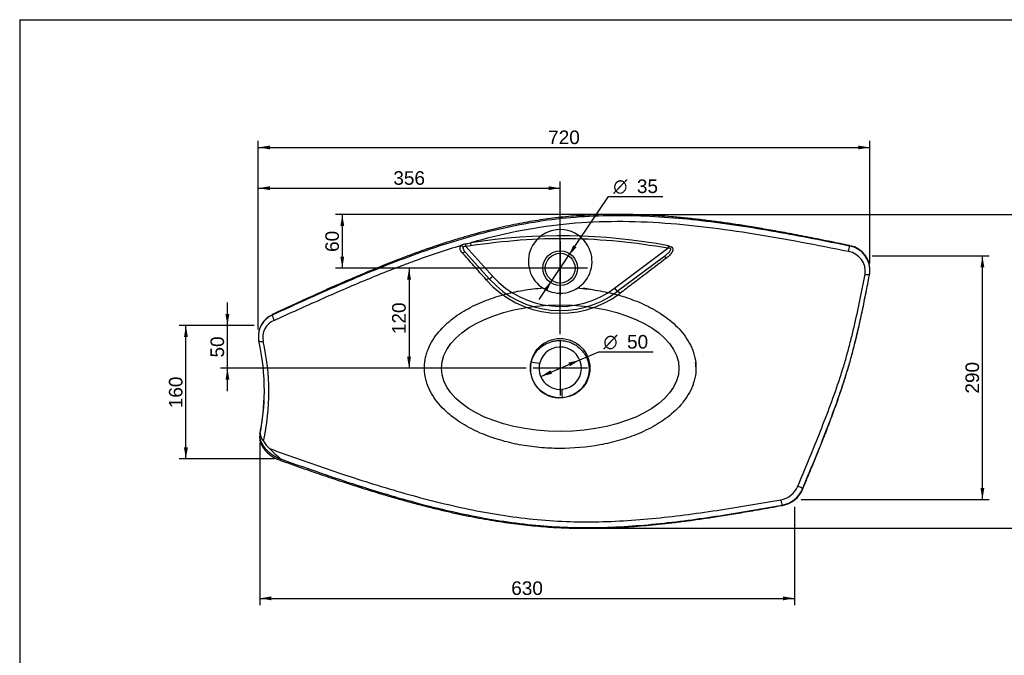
# Model space of a CAD drawing. Header units: millimetres. Extents: x 11 to 285, y 7 to 203.
# Tile 3 of 4: x 11 to 156, y 109 to 203. Entities that reach past the tile are written whole.
import ezdxf
from ezdxf.enums import TextEntityAlignment as Align
from ezdxf.lldxf.tags import DXFTag

# ---------------------------------------------------------------- set-up
doc = ezdxf.new("R2010")
doc.units = ezdxf.units.MM
for name, color, linetype in [('1', 7, 'Continuous'), ('Default', 7, 'Continuous'), ('KONG_70-R', 7, 'Continuous')]:
    doc.layers.add(name, color=color, linetype=linetype)
doc.styles.add('SEACAD_Arial', font='ARIAL.TTF')
doc.styles.add('SEACAD_Solid_Edge_ANSI1_Symbols', font='semeca1.ttf')
tags = doc.linetypes.add('CENTER2', pattern=[28.575, 19.05, -3.175, 3.175, -3.175]).pattern_tags.tags
tags[10:11] = [DXFTag(74, 4), DXFTag(75, 0), DXFTag(340, '0'), DXFTag(46, 0.0), DXFTag(50, 0.0), DXFTag(44, 0.0), DXFTag(45, 0.0)]
tags[8:9] = [DXFTag(74, 4), DXFTag(75, 0), DXFTag(340, '0'), DXFTag(46, 0.0), DXFTag(50, 0.0), DXFTag(44, 0.0), DXFTag(45, 0.0)]
tags[6:7] = [DXFTag(74, 4), DXFTag(75, 0), DXFTag(340, '0'), DXFTag(46, 0.0), DXFTag(50, 0.0), DXFTag(44, 0.0), DXFTag(45, 0.0)]
tags[4:5] = [DXFTag(74, 4), DXFTag(75, 0), DXFTag(340, '0'), DXFTag(46, 0.0), DXFTag(50, 0.0), DXFTag(44, 0.0), DXFTag(45, 0.0)]
tags = doc.linetypes.add('HIDDEN2', pattern=[4.7625, 3.175, -1.5875]).pattern_tags.tags
tags[6:7] = [DXFTag(74, 4), DXFTag(75, 0), DXFTag(340, '0'), DXFTag(46, 0.0), DXFTag(50, 0.0), DXFTag(44, 0.0), DXFTag(45, 0.0)]
tags[4:5] = [DXFTag(74, 4), DXFTag(75, 0), DXFTag(340, '0'), DXFTag(46, 0.0), DXFTag(50, 0.0), DXFTag(44, 0.0), DXFTag(45, 0.0)]
doc.dimstyles.new('ISO_PALLINATURA', dxfattribs={"dimtxt": 2, "dimasz": 1.7, "dimexe": 1, "dimexo": 1, "dimgap": 1, "dimtad": 1, "dimdec": 0, "dimlfac": 8, "dimtxsty": 'SEACAD_Arial', "dimblk1": '_SE_FILLED', "dimblk2": '_SE_FILLED', "dimsah": 1, "dimcen": 1, "dimadec": 0, "dimazin": 0, "dimtfac": 1, "dimtdec": 0, "dimtmove": 0, "dimatfit": 3, "dimfxl": 1, "dimtolj": 1, "dimarcsym": 0})

# ---------------------------------------------------------------- blocks, each defined once
blk = doc.blocks.new('SEANNOT_GROUP')
at = {"layer": 'Default', "color": 7, "linetype": 'CENTER2'}
for p, q in [((90.48, 155.47), (90.48, 147.47)), ((94.48, 151.47), (86.48, 151.47))]:
    blk.add_line(p, q, dxfattribs=at)
blk = doc.blocks.new('SEANNOT_GROUP1')
at = {"layer": 'Default', "color": 7, "linetype": 'CENTER2'}
for p, q in [((90.48, 170.22), (90.48, 162.22)), ((94.48, 166.22), (86.48, 166.22))]:
    blk.add_line(p, q, dxfattribs=at)
blk = doc.blocks.new('SE')
at = {"layer": 'KONG_70-R', "color": 7, "linetype": 'Continuous'}
for p, q in [((76.54, 169.81), (76.58, 169.41)), ((77.25, 169.95), (77.31, 169.51)), ((77.31, 169.51), (76.58, 169.41)), ((76.58, 169.41), (80.55, 165.01)), ((80.09, 164.59), (76.58, 168.48)), ((98.5, 163.26), (106.36, 169.15)), ((106.43, 169.51), (106.36, 169.15)), ((105.68, 167.86), (98.87, 162.76)), ((136.08, 165.46), (136.08, 165.5)), ((80.55, 165.01), (80.09, 164.59)), ((98.5, 163.26), (98.87, 162.76))]:
    blk.add_line(p, q, dxfattribs=at)
at = {"layer": 'KONG_70-R', "color": 7, "linetype": 'HIDDEN2'}
blk.add_line((136.07, 165.43), (136.08, 165.46), dxfattribs=at)
at = {"layer": 'KONG_70-R', "color": 7, "linetype": 'Continuous'}
for radius in [2.56, 2.19]:
    blk.add_circle((90.48, 166.22), radius, dxfattribs=at)
at = {"layer": 'KONG_70-R', "color": 7, "linetype": 'HIDDEN2'}
blk.add_circle((90.48, 151.47), 4.38, dxfattribs=at)
for centre, radius, start, end in [((90.48, 167.22), 4.69, 34.8434, 144.8161), ((90.48, 167.22), 4.69, 144.8161, 34.8434), ((87.67, 162.28), 1, 73.5139, 94.9741), ((87.67, 162.28), 1, 60.3459, 94.9741), ((93.3, 162.28), 1, 85.0259, 119.6541), ((93.3, 162.28), 1, 100.7968, 119.6541)]:
    blk.add_arc(centre, radius, start, end, dxfattribs=at)
at = {"layer": 'KONG_70-R', "color": 7, "linetype": 'Continuous'}
for centre, radius, start, end in [((76.86, 167.97), 1.86, 99.9881, 121.8662), ((65.08, 226.65), 57.99, 281.3928, 282.1111), ((90.54, 83.87), 87.11, 79.4892, 98.775), ((132.5, 165.76), 2.93, 351.1876, 81.1842), ((132.51, 165.93), 3.6, 351.851, 80.3997), ((132.52, 165.98), 3.6, 352.2999, 80.283), ((90.52, 174.1), 14.54, 221.2914, 307.1992), ((90.48, 173.97), 14, 222.0461, 306.8237), ((90.48, 173.97), 13.38, 222.0461, 306.8237), ((49.45, 156.2), 3.44, 113.5304, 186.3717), ((49.39, 156.18), 3.38, 113.144, 186.1962), ((49.38, 155.99), 2.73, 111.9533, 191.7074), ((48.14, 156.02), 2.12, 185.3614, 193.8538), ((14.4, 148.24), 32.5, 359.6259, 12.9461), ((14.39, 147.94), 33.18, 347.4167, 13.0576), ((90.48, 151.47), 3.12, 274.8881, 164.995), ((90.36, 151.38), 4.27, 165.7669, 275.5617), ((90.48, 151.47), 3.12, 164.995, 274.8881), ((12.77, 148.42), 34.13, 348.7438, 359.2535), ((14.4, 148.24), 32.5, 348.6291, 359.6259), ((48.9, 142.35), 2.69, 191.2251, 217.7084), ((50.46, 142.85), 4.26, 210.1486, 229.1644), ((60.41, 151.84), 17.65, 223.8183, 231.2018), ((122.41, 135.37), 3.33, 279.8943, 336.9215), ((122.47, 135.27), 4.04, 280.189, 336.7103), ((122.53, 135.17), 3.98, 280.0988, 336.9506)]:
    blk.add_arc(centre, radius, start, end, dxfattribs=at)
for centre, major_axis, ratio, start_param, end_param in [((75.95, 169.11), (-0.456, 0.428), 0.538338, 4.667394, 5.315957), ((76.12, 168.06), (-0.464, -0.419), 0.616976, 3.141593, 4.323593), ((133, 168.92), (0.128, 0.612), 0.01054, 4.262785, 5.831674), ((133, 168.92), (-0.128, -0.612), 0.01054, -3.593104, -3.149916), ((106.05, 167.36), (-0.375, 0.5), 0.436359, 5.082976, 6.283185), ((135.46, 165.54), (0.614, -0.116), 0.388051, 4.677451, 6.248581), ((79.62, 164.17), (0.464, 0.419), 0.450599, 0, 1.24288), ((99.25, 162.26), (-0.375, 0.5), 0.341662, 4.984788, 6.283185), ((48.34, 158.79), (0.265, -0.566), 0.167757, 3.152517, 3.577887), ((48.34, 158.79), (-0.265, 0.566), 0.167757, 0.436294, 2.004516), ((46.69, 155.64), (0.611, 0.131), 0.334028, 3.106571, 4.682358), ((86.26, 152.6), (1.21, -0.32), 0.143263, 4.718051, 6.283185), ((90.86, 147.11), (0.11, -1.25), 0.065143, 3.141593, 4.695261), ((46.86, 141.64), (0.613, -0.12), 0.718018, 2.97224, 3.141875), ((49.42, 138.5), (0.209, 0.589), 0.156699, 3.136876, 4.00635), ((125.61, 133.85), (0.577, -0.24), 0.253508, 0.343142, 1.915801), ((125.61, 133.85), (-0.577, 0.24), 0.253508, 3.138329, 3.484735), ((123.12, 131.87), (0.111, -0.615), 0.155614, 4.304119, 5.876562), ((123.12, 131.87), (-0.111, 0.615), 0.155614, 2.73497, 3.139516)]:
    blk.add_ellipse(centre, major_axis=major_axis, ratio=ratio, start_param=start_param, end_param=end_param, dxfattribs=at)
at = {"layer": 'KONG_70-R', "color": 7, "linetype": 'HIDDEN2'}
blk.add_ellipse((90.48, 151.47), major_axis=(-17.5, 0), ratio=0.532618, dxfattribs=at)
at = {"layer": 'KONG_70-R', "color": 7, "linetype": 'Continuous'}
for points, knots in [([(133.13, 169.55), (132.61, 169.65), (131.12, 169.97), (128.43, 170.51), (125.37, 171.11), (122.53, 171.64), (119.92, 172.09), (117.5, 172.49), (115.26, 172.83), (113.14, 173.12), (111.05, 173.38), (108.99, 173.6), (106.94, 173.79), (104.98, 173.94), (103.09, 174.04), (101.26, 174.11), (99.49, 174.14), (97.78, 174.14), (96.1, 174.1), (94.47, 174.03), (92.88, 173.93), (91.32, 173.8), (89.8, 173.63), (88.29, 173.44), (86.78, 173.21), (85.25, 172.94), (83.7, 172.65), (82.13, 172.31), (80.53, 171.94), (78.89, 171.52), (77.23, 171.07), (75.52, 170.57), (73.78, 170.03), (71.99, 169.44), (70.14, 168.8), (68.23, 168.1), (66.26, 167.35), (64.19, 166.53), (62, 165.63), (59.65, 164.63), (57.12, 163.53), (54.37, 162.29), (51.36, 160.91), (49.15, 159.88), (48.07, 159.37), (48.07, 159.37)], [0, 0, 0, 0, 0.016121, 0.055312, 0.09045, 0.122694, 0.152778, 0.180241, 0.205693, 0.229769, 0.252695, 0.276986, 0.300156, 0.322347, 0.343698, 0.36432, 0.384302, 0.403717, 0.422627, 0.441086, 0.459141, 0.476833, 0.494195, 0.511313, 0.528586, 0.546173, 0.564103, 0.582409, 0.601128, 0.620301, 0.639972, 0.660195, 0.681029, 0.702543, 0.724824, 0.747973, 0.772122, 0.79744, 0.824166, 0.853508, 0.8851, 0.919208, 0.95684, 0.999895, 1, 1, 1, 1]), ([(133.11, 169.47), (129.5, 170.22), (125.88, 170.93), (118.62, 172.21), (114.97, 172.78), (107.64, 173.62), (103.96, 173.89), (98.43, 173.97), (96.59, 173.94), (92.92, 173.75), (91.09, 173.59), (87.44, 173.13), (85.64, 172.82), (82.05, 172.1), (80.27, 171.68), (74.97, 170.26), (71.51, 169.12), (64.68, 166.59), (61.32, 165.21), (54.65, 162.31), (51.35, 160.81), (48.06, 159.29)], [0, 0, 0, 0, 0.125, 0.125, 0.25, 0.25, 0.375, 0.375, 0.4375, 0.4375, 0.5, 0.5, 0.5625, 0.5625, 0.625, 0.625, 0.75, 0.75, 0.875, 0.875, 1, 1, 1, 1]), ([(132.95, 168.66), (128.33, 169.59), (123.71, 170.49), (114.41, 171.98), (109.74, 172.58), (100.35, 173.18), (95.63, 173.16), (88.64, 172.43), (86.33, 172.07), (81.74, 171.15), (79.48, 170.59), (77.25, 169.95)], [0, 0, 0, 0, 0.25, 0.25, 0.5, 0.5, 0.75, 0.75, 0.875, 0.875, 1, 1, 1, 1]), ([(106.36, 169.15), (101.53, 169.98), (96.7, 170.49), (89.43, 170.59), (87.01, 170.51), (82.16, 170.14), (79.74, 169.86), (77.31, 169.51)], [0, 0, 0, 0, 0.5, 0.5, 0.75, 0.75, 1, 1, 1, 1]), ([(75.88, 169.55), (73.51, 168.84), (71.16, 168.05), (68.26, 166.99), (67.68, 166.77), (66.52, 166.33), (65.95, 166.11), (64.22, 165.43), (63.08, 164.96), (60.79, 164.02), (59.66, 163.53), (57.39, 162.55), (56.26, 162.06), (52.87, 160.55), (50.62, 159.54), (48.37, 158.52)], [0, 0, 0, 0, 0.25, 0.25, 0.3125, 0.3125, 0.375, 0.375, 0.5, 0.5, 0.625, 0.625, 0.75, 0.75, 1, 1, 1, 1]), ([(76.06, 168.48), (75.98, 168.56), (75.92, 168.64), (75.82, 168.81), (75.78, 168.9), (75.74, 169.04), (75.73, 169.09), (75.73, 169.16), (75.73, 169.18), (75.73, 169.23), (75.73, 169.26), (75.75, 169.33), (75.76, 169.37), (75.8, 169.44), (75.81, 169.47), (75.84, 169.51), (75.86, 169.53), (75.88, 169.55)], [0, 0, 0, 0, 0.25, 0.25, 0.5, 0.5, 0.625, 0.625, 0.6875, 0.6875, 0.75, 0.75, 0.875, 0.875, 0.9375, 0.9375, 1, 1, 1, 1]), ([(79.59, 164.51), (79.28, 164.86), (78.97, 165.21), (78.36, 165.89), (78.06, 166.23), (77.18, 167.22), (76.61, 167.86), (76.06, 168.48)], [0, 0, 0, 0, 0.25, 0.25, 0.5, 0.5, 1, 1, 1, 1]), ([(76.2, 169.33), (76.18, 169.32), (76.17, 169.3), (76.16, 169.26), (76.16, 169.25), (76.16, 169.19), (76.16, 169.15), (76.18, 169.07), (76.2, 169.03), (76.23, 168.96), (76.25, 168.92), (76.31, 168.81), (76.36, 168.74), (76.47, 168.61), (76.52, 168.54), (76.58, 168.48)], [0, 0, 0, 0, 0.0625, 0.0625, 0.125, 0.125, 0.25, 0.25, 0.375, 0.375, 0.5, 0.5, 0.75, 0.75, 1, 1, 1, 1]), ([(76.58, 169.41), (76.55, 169.42), (76.51, 169.43), (76.44, 169.43), (76.4, 169.43), (76.35, 169.43), (76.33, 169.42), (76.3, 169.41), (76.28, 169.41), (76.24, 169.38), (76.22, 169.36), (76.2, 169.33)], [0, 0, 0, 0, 0.25, 0.25, 0.5, 0.5, 0.625, 0.625, 0.75, 0.75, 1, 1, 1, 1]), ([(105.68, 167.86), (105.82, 167.96), (105.96, 168.07), (106.23, 168.3), (106.36, 168.42), (106.54, 168.61), (106.6, 168.68), (106.7, 168.82), (106.75, 168.89), (106.77, 169.01), (106.77, 169.05), (106.73, 169.12), (106.69, 169.15), (106.55, 169.18), (106.46, 169.17), (106.36, 169.15)], [0, 0, 0, 0, 0.25, 0.25, 0.5, 0.5, 0.625, 0.625, 0.75, 0.75, 0.8125, 0.8125, 0.875, 0.875, 1, 1, 1, 1]), ([(106.43, 169.51), (106.55, 169.49), (106.66, 169.46), (106.87, 169.35), (106.96, 169.27), (107.06, 169.08), (107.07, 168.98), (107.04, 168.78), (107.01, 168.69), (106.92, 168.51), (106.86, 168.42), (106.74, 168.26), (106.67, 168.18), (106.45, 167.96), (106.29, 167.82), (106.12, 167.69)], [0, 0, 0, 0, 0.125, 0.125, 0.25, 0.25, 0.375, 0.375, 0.5, 0.5, 0.625, 0.625, 0.75, 0.75, 1, 1, 1, 1]), ([(106.12, 167.69), (105.01, 166.85), (103.89, 165.99), (102.19, 164.7), (101.62, 164.27), (100.47, 163.4), (99.89, 162.96), (99.31, 162.52)], [0, 0, 0, 0, 0.5, 0.5, 0.75, 0.75, 1, 1, 1, 1]), ([(125.47, 134.07), (126.52, 136.59), (127.58, 139.12), (129.13, 142.99), (129.64, 144.29), (130.61, 146.9), (131.08, 148.21), (131.74, 150.19), (131.96, 150.85), (132.37, 152.18), (132.56, 152.85), (132.93, 154.2), (133.11, 154.87), (133.45, 156.21), (133.61, 156.87), (134.38, 160.17), (134.89, 162.75), (135.4, 165.31)], [0, 0, 0, 0, 0.25, 0.25, 0.375, 0.375, 0.5, 0.5, 0.5625, 0.5625, 0.625, 0.625, 0.6875, 0.6875, 0.75, 0.75, 1, 1, 1, 1]), ([(126.18, 133.67), (127.24, 136.23), (128.31, 138.8), (129.85, 142.72), (130.36, 144.04), (131.34, 146.72), (131.81, 148.06), (132.46, 150.08), (132.68, 150.76), (133.08, 152.11), (133.27, 152.79), (133.64, 154.15), (133.81, 154.83), (134.15, 156.18), (134.31, 156.86), (134.88, 159.35), (135.25, 161.14), (135.59, 162.91)], [0, 0, 0, 0, 0.25, 0.25, 0.375, 0.375, 0.5, 0.5, 0.5625, 0.5625, 0.625, 0.625, 0.6875, 0.6875, 0.75, 0.75, 0.9199439, 0.9199439, 0.9199439, 0.9199439]), ([(126.19, 133.61), (126.46, 134.25), (126.89, 135.29), (127.57, 136.93), (128.17, 138.41), (128.72, 139.78), (129.23, 141.04), (129.7, 142.24), (130.15, 143.42), (130.58, 144.59), (131.01, 145.75), (131.4, 146.86), (131.76, 147.89), (132.08, 148.87), (132.38, 149.81), (132.68, 150.77), (132.97, 151.73), (133.25, 152.71), (133.52, 153.68), (133.77, 154.66), (134.02, 155.64), (134.27, 156.66), (134.51, 157.73), (134.76, 158.85), (135.02, 160.04), (135.27, 161.28), (135.47, 162.28), (135.57, 162.81), (135.6, 162.93)], [0, 0, 0, 0, 0.061958, 0.119045, 0.170785, 0.217985, 0.261772, 0.302876, 0.341799, 0.382993, 0.422111, 0.459459, 0.495336, 0.525419, 0.557244, 0.589107, 0.621196, 0.653487, 0.685952, 0.718564, 0.751244, 0.784899, 0.821287, 0.859335, 0.899489, 0.942318, 0.988672, 1, 1, 1, 1]), ([(86.22, 152.43), (86.32, 152.8), (86.48, 153.16), (86.78, 153.65), (86.89, 153.81), (87.13, 154.11), (87.27, 154.25), (87.69, 154.65), (88, 154.87), (88.7, 155.23), (89.06, 155.36), (89.63, 155.49), (89.82, 155.52), (90.21, 155.55), (90.41, 155.56), (90.99, 155.53), (91.38, 155.46), (91.94, 155.29), (92.12, 155.21), (92.47, 155.05), (92.65, 154.95), (93.14, 154.63), (93.43, 154.38), (93.82, 153.94), (93.94, 153.78), (94.16, 153.46), (94.25, 153.29), (94.42, 152.94), (94.49, 152.75), (94.61, 152.38), (94.65, 152.19), (94.75, 151.62), (94.75, 151.22), (94.68, 150.64), (94.65, 150.45), (94.54, 150.08), (94.48, 149.89), (94.25, 149.35), (94.05, 149.02), (93.55, 148.41), (93.27, 148.14), (92.79, 147.8), (92.62, 147.7), (92.28, 147.52), (92.1, 147.44), (91.55, 147.24), (91.16, 147.16), (90.77, 147.12)], [0, 0, 0, 0, 0.0625, 0.0625, 0.09375, 0.09375, 0.125, 0.125, 0.1875, 0.1875, 0.25, 0.25, 0.28125, 0.28125, 0.3125, 0.3125, 0.375, 0.375, 0.40625, 0.40625, 0.4375, 0.4375, 0.5, 0.5, 0.53125, 0.53125, 0.5625, 0.5625, 0.59375, 0.59375, 0.625, 0.625, 0.6875, 0.6875, 0.71875, 0.71875, 0.75, 0.75, 0.8125, 0.8125, 0.875, 0.875, 0.90625, 0.90625, 0.9375, 0.9375, 1, 1, 1, 1]), ([(46.25, 141.76), (46.24, 141.71), (46.21, 141.59), (46.2, 141.36), (46.21, 141.09), (46.25, 140.81), (46.33, 140.53), (46.44, 140.25), (46.58, 139.98), (46.76, 139.71), (46.96, 139.44), (47.18, 139.19), (47.43, 138.95), (47.7, 138.72), (47.99, 138.52), (48.3, 138.32), (48.61, 138.15), (48.92, 138.01), (49.11, 137.94), (49.21, 137.91)], [0, 0, 0, 0, 0.026676, 0.08447, 0.143104, 0.202729, 0.262763, 0.323302, 0.385558, 0.448179, 0.510503, 0.573759, 0.636991, 0.699424, 0.762006, 0.825124, 0.888026, 0.950708, 1, 1, 1, 1]), ([(46.27, 141.83), (46.23, 141.66), (46.22, 141.49), (46.25, 141.13), (46.29, 140.95), (46.41, 140.59), (46.5, 140.4), (46.71, 140.04), (46.83, 139.86), (47.12, 139.52), (47.28, 139.36), (47.63, 139.04), (47.83, 138.89), (48.23, 138.62), (48.44, 138.49), (48.89, 138.27), (49.12, 138.17), (49.35, 138.09)], [0, 0, 0, 0, 0.125, 0.125, 0.25, 0.25, 0.375, 0.375, 0.5, 0.5, 0.625, 0.625, 0.75, 0.75, 0.875, 0.875, 1, 1, 1, 1]), ([(47.67, 139.62), (50.67, 138.54), (53.68, 137.46), (59.73, 135.41), (62.78, 134.43), (68.93, 132.62), (72.04, 131.79), (76.75, 130.74), (78.33, 130.42), (81.5, 129.87), (83.1, 129.62), (86.3, 129.23), (87.91, 129.08), (91.14, 128.88), (92.75, 128.83), (97.59, 128.82), (100.81, 129.01), (107.2, 129.61), (110.38, 130.04), (116.7, 131), (119.84, 131.54), (122.98, 132.09)], [0, 0, 0, 0, 0.125, 0.125, 0.25, 0.25, 0.375, 0.375, 0.4375, 0.4375, 0.5, 0.5, 0.5625, 0.5625, 0.625, 0.625, 0.75, 0.75, 0.875, 0.875, 1, 1, 1, 1]), ([(49.21, 137.91), (49.48, 137.81), (50.72, 137.37), (53.07, 136.55), (55.94, 135.56), (58.57, 134.69), (61, 133.9), (63.27, 133.2), (65.41, 132.56), (67.44, 131.98), (69.44, 131.44), (71.43, 130.92), (73.41, 130.45), (75.31, 130.02), (77.15, 129.64), (78.94, 129.3), (80.67, 129), (82.36, 128.74), (84.02, 128.52), (85.64, 128.33), (87.21, 128.18), (88.75, 128.06), (90.27, 127.97), (91.79, 127.91), (93.33, 127.88), (94.9, 127.88), (96.49, 127.9), (98.11, 127.96), (99.75, 128.04), (101.45, 128.16), (103.2, 128.3), (105.04, 128.48), (106.96, 128.69), (108.96, 128.94), (111.09, 129.24), (113.37, 129.57), (115.83, 129.96), (118.51, 130.41), (121.06, 130.86), (122.55, 131.13), (123.23, 131.25)], [0, 0, 0, 0, 0.010736, 0.055863, 0.096144, 0.132615, 0.166323, 0.197815, 0.22726, 0.255105, 0.281628, 0.309728, 0.336541, 0.362228, 0.386952, 0.410838, 0.433989, 0.456491, 0.478414, 0.499821, 0.520768, 0.540962, 0.560656, 0.58065, 0.600952, 0.621577, 0.64254, 0.663855, 0.685534, 0.707642, 0.731066, 0.755399, 0.780816, 0.807529, 0.83583, 0.866144, 0.899122, 0.935059, 0.975181, 1, 1, 1, 1]), ([(49.35, 138.09), (52.29, 137.03), (55.24, 136), (61.17, 134.02), (64.16, 133.08), (70.2, 131.37), (73.26, 130.6), (79.43, 129.31), (82.55, 128.79), (87.26, 128.27), (88.83, 128.15), (92, 127.99), (93.57, 127.96), (98.31, 128.01), (101.46, 128.21), (107.72, 128.83), (110.83, 129.25), (117.02, 130.21), (120.1, 130.75), (123.18, 131.29)], [0, 0, 0, 0, 0.125, 0.125, 0.25, 0.25, 0.375, 0.375, 0.5, 0.5, 0.5625, 0.5625, 0.625, 0.625, 0.75, 0.75, 0.875, 0.875, 1, 1, 1, 1])]:
    blk.add_open_spline(points, degree=3, knots=knots, dxfattribs=at)
blk.add_open_spline([(135.59, 162.91), (135.76, 163.75), (135.92, 164.58), (136.07, 165.42)], degree=3, dxfattribs=at)
at = {"layer": 'KONG_70-R', "color": 7, "linetype": 'HIDDEN2'}
blk.add_open_spline([(93.38, 163.27), (94.38, 163.18), (95.38, 163.05), (97.34, 162.69), (98.31, 162.47), (100.23, 161.91), (101.17, 161.58), (103.03, 160.8), (103.93, 160.34), (105.21, 159.57), (105.63, 159.29), (106.43, 158.7), (106.83, 158.38), (107.57, 157.71), (107.92, 157.35), (108.58, 156.6), (108.88, 156.2), (109.43, 155.35), (109.67, 154.91), (109.96, 154.23), (110.05, 153.99), (110.2, 153.51), (110.27, 153.27), (110.43, 152.53), (110.48, 152.03), (110.48, 151.02), (110.43, 150.52), (110.27, 149.78), (110.21, 149.54), (110.05, 149.06), (109.96, 148.82), (109.66, 148.13), (109.42, 147.68), (108.88, 146.84), (108.57, 146.43), (107.91, 145.68), (107.55, 145.32), (106.44, 144.32), (105.61, 143.72), (103.9, 142.69), (103.01, 142.24), (101.63, 141.66), (101.16, 141.48), (100.22, 141.14), (99.74, 140.99), (98.29, 140.57), (97.32, 140.35), (94.39, 139.81), (92.41, 139.64), (89.9, 139.65), (89.4, 139.66), (88.4, 139.71), (87.9, 139.74), (86.41, 139.88), (85.42, 140.02), (83.47, 140.38), (82.51, 140.61), (81.07, 141.04), (80.59, 141.2), (79.65, 141.54), (79.17, 141.72), (77.79, 142.32), (76.9, 142.78), (75.61, 143.57), (75.19, 143.86), (74.39, 144.46), (74, 144.78), (73.27, 145.46), (72.92, 145.83), (72.27, 146.6), (71.97, 147.01), (71.44, 147.86), (71.21, 148.31), (70.93, 149.02), (70.85, 149.26), (70.7, 149.74), (70.65, 149.99), (70.51, 150.73), (70.47, 151.22), (70.49, 151.98), (70.51, 152.24), (70.58, 152.73), (70.63, 152.98), (70.75, 153.46), (70.82, 153.7), (70.98, 154.17), (71.08, 154.41), (71.39, 155.09), (71.63, 155.52), (72.19, 156.34), (72.49, 156.73), (73.16, 157.47), (73.51, 157.81), (74.61, 158.79), (75.41, 159.36), (77.12, 160.39), (78.01, 160.83), (79.82, 161.59), (80.76, 161.92), (82.67, 162.47), (83.65, 162.7), (85.61, 163.06), (86.59, 163.19), (87.58, 163.27)], degree=3, knots=[0, 0, 0, 0, 0.03125, 0.03125, 0.0625, 0.0625, 0.09375, 0.09375, 0.125, 0.125, 0.140625, 0.140625, 0.15625, 0.15625, 0.171875, 0.171875, 0.1875, 0.1875, 0.203125, 0.203125, 0.210937, 0.210937, 0.21875, 0.21875, 0.234375, 0.234375, 0.25, 0.25, 0.257812, 0.257812, 0.265625, 0.265625, 0.28125, 0.28125, 0.296875, 0.296875, 0.3125, 0.3125, 0.34375, 0.34375, 0.375, 0.375, 0.390625, 0.390625, 0.40625, 0.40625, 0.4375, 0.4375, 0.5, 0.5, 0.515625, 0.515625, 0.53125, 0.53125, 0.5625, 0.5625, 0.59375, 0.59375, 0.609375, 0.609375, 0.625, 0.625, 0.65625, 0.65625, 0.671875, 0.671875, 0.6875, 0.6875, 0.703125, 0.703125, 0.71875, 0.71875, 0.734375, 0.734375, 0.742187, 0.742187, 0.75, 0.75, 0.765625, 0.765625, 0.773437, 0.773437, 0.78125, 0.78125, 0.789062, 0.789062, 0.796875, 0.796875, 0.8125, 0.8125, 0.828125, 0.828125, 0.84375, 0.84375, 0.875, 0.875, 0.90625, 0.90625, 0.9375, 0.9375, 0.96875, 0.96875, 1, 1, 1, 1], dxfattribs=at)
for points in [[(94.98, 163.09), (94.61, 163.14), (94.24, 163.19), (93.87, 163.23)], [(110.48, 151.65), (110.48, 151.89), (110.46, 152.13), (110.43, 152.37)], [(110.06, 149.1), (110.09, 149.17), (110.11, 149.24), (110.13, 149.31)]]:
    blk.add_open_spline(points, degree=3, dxfattribs=at)
blk = doc.blocks.new('DMBLK101')
at = {"layer": 'Default', "linetype": 'Continuous'}
for points in [[(47.71, 184.29), (46.01, 184.01), (47.71, 183.73)], [(134.41, 184.29), (134.41, 183.73), (136.11, 184.01)]]:
    blk.add_hatch(color=7, dxfattribs=at).paths.add_polyline_path(points)
at = {"layer": 'Default', "color": 7, "linetype": 'Continuous'}
for p, q in [((46.01, 157.18), (46.01, 185.01)), ((136.11, 166.93), (136.11, 185.01)), ((46.01, 184.01), (136.11, 184.01))]:
    blk.add_line(p, q, dxfattribs=at)
at = {"layer": 'Default', "color": 7, "linetype": 'Continuous', "style": 'SEACAD_Arial'}
blk.add_text('720', height=2, dxfattribs=at).set_placement((88.71, 186.51), align=Align.TOP_LEFT)
blk = doc.blocks.new('_SE_FILLED')
at = {"color": 0}
blk.add_line((0, 0), (-1, 0), dxfattribs=at)
blk.add_solid([(0, 0), (-1, -0.1665), (-1, 0.1665), (0, 0)], dxfattribs=at)
blk = doc.blocks.new('DMBLK102')
at = {"layer": 'Default', "linetype": 'Continuous'}
for points in [[(35.06, 156.05), (35.63, 156.05), (35.34, 157.75)], [(35.06, 139.79), (35.34, 138.09), (35.63, 139.79)]]:
    blk.add_hatch(color=7, dxfattribs=at).paths.add_polyline_path(points)
at = {"layer": 'Default', "color": 7, "linetype": 'Continuous'}
for p, q in [((45.4, 157.75), (34.34, 157.75)), ((35.34, 138.09), (35.34, 157.75)), ((48.35, 138.09), (34.34, 138.09))]:
    blk.add_line(p, q, dxfattribs=at)
at = {"layer": 'Default', "color": 7, "linetype": 'Continuous', "style": 'SEACAD_Arial'}
blk.add_text('160', height=2, rotation=90, dxfattribs=at).set_placement((32.84, 145.57), align=Align.TOP_LEFT)
blk = doc.blocks.new('DMBLK103')
at = {"layer": 'Default', "linetype": 'Continuous'}
for points in [[(47.93, 117.26), (47.93, 117.83), (46.23, 117.55)], [(123.31, 117.26), (125.01, 117.55), (123.31, 117.83)]]:
    blk.add_hatch(color=7, dxfattribs=at).paths.add_polyline_path(points)
at = {"layer": 'Default', "color": 7, "linetype": 'Continuous'}
for p, q in [((46.23, 140.48), (46.23, 116.55)), ((125.01, 131.06), (125.01, 116.55)), ((46.23, 117.55), (125.01, 117.55))]:
    blk.add_line(p, q, dxfattribs=at)
at = {"layer": 'Default', "color": 7, "linetype": 'Continuous', "style": 'SEACAD_Arial'}
blk.add_text('630', height=2, dxfattribs=at).set_placement((83.27, 120.05), align=Align.TOP_LEFT)
blk = doc.blocks.new('DMBLK104')
at = {"layer": 'Default', "linetype": 'Continuous'}
for points in [[(152.96, 166.35), (152.68, 168.05), (152.4, 166.35)], [(152.96, 133.81), (152.4, 133.81), (152.68, 132.11)]]:
    blk.add_hatch(color=7, dxfattribs=at).paths.add_polyline_path(points)
at = {"layer": 'Default', "color": 7, "linetype": 'Continuous'}
for p, q in [((136.42, 168.05), (153.68, 168.05)), ((152.68, 132.11), (152.68, 168.05)), ((125.98, 132.11), (153.68, 132.11))]:
    blk.add_line(p, q, dxfattribs=at)
at = {"layer": 'Default', "color": 7, "linetype": 'Continuous', "style": 'SEACAD_Arial'}
blk.add_text('290', height=2, rotation=90, dxfattribs=at).set_placement((150.18, 147.73), align=Align.TOP_LEFT)
blk = doc.blocks.new('DMBLK105')
at = {"layer": 'Default', "linetype": 'Continuous'}
for points in [[(47.71, 178.29), (46.01, 178.01), (47.71, 177.73)], [(88.78, 178.29), (88.78, 177.73), (90.48, 178.01)]]:
    blk.add_hatch(color=7, dxfattribs=at).paths.add_polyline_path(points)
at = {"layer": 'Default', "color": 7, "linetype": 'Continuous'}
for p, q in [((46.01, 157.18), (46.01, 179.01)), ((90.48, 156.47), (90.48, 179.01)), ((46.01, 178.01), (90.48, 178.01))]:
    blk.add_line(p, q, dxfattribs=at)
at = {"layer": 'Default', "color": 7, "linetype": 'Continuous', "style": 'SEACAD_Arial'}
blk.add_text('356', height=2, dxfattribs=at).set_placement((65.9, 180.51), align=Align.TOP_LEFT)
blk = doc.blocks.new('DMBLK106')
at = {"layer": 'Default', "linetype": 'Continuous'}
for points in [[(41.17, 159.45), (41.46, 157.75), (41.74, 159.45)], [(41.17, 149.77), (41.74, 149.77), (41.46, 151.47)]]:
    blk.add_hatch(color=7, dxfattribs=at).paths.add_polyline_path(points)
at = {"layer": 'Default', "color": 7, "linetype": 'Continuous'}
for p, q in [((41.46, 148.07), (41.46, 161.15)), ((45.4, 157.75), (40.46, 157.75)), ((85.48, 151.47), (40.46, 151.47))]:
    blk.add_line(p, q, dxfattribs=at)
at = {"layer": 'Default', "color": 7, "linetype": 'Continuous', "style": 'SEACAD_Arial'}
blk.add_text('50', height=2, rotation=90, dxfattribs=at).set_placement((38.96, 153.05), align=Align.TOP_LEFT)
blk = doc.blocks.new('DMBLK107')
at = {"layer": 'Default', "linetype": 'Continuous'}
for points in [[(91.68, 152.29), (91.91, 151.76), (93.36, 152.69)], [(89.06, 151.17), (87.61, 150.25), (89.28, 150.65)]]:
    blk.add_hatch(color=7, dxfattribs=at).paths.add_polyline_path(points)
at = {"layer": 'Default', "color": 7, "linetype": 'Continuous'}
for p, q in [((93.36, 152.69), (96.15, 153.87)), ((96.15, 153.87), (104.16, 153.87)), ((87.61, 150.25), (93.36, 152.69))]:
    blk.add_line(p, q, dxfattribs=at)
for s, style, p in [('O', 'SEACAD_Solid_Edge_ANSI1_Symbols', (96.85, 156.37)), ('50', 'SEACAD_Arial', (100.33, 156.37))]:
    blk.add_text(s, height=2, dxfattribs=dict(at, style=style)).set_placement(p, align=Align.TOP_LEFT)
blk = doc.blocks.new('DMBLK114')
at = {"layer": 'Default', "linetype": 'Continuous'}
for points in [[(58.1, 172.44), (58.66, 172.44), (58.38, 174.14)], [(58.1, 167.92), (58.38, 166.22), (58.66, 167.92)]]:
    blk.add_hatch(color=7, dxfattribs=at).paths.add_polyline_path(points)
at = {"layer": 'Default', "color": 7, "linetype": 'Continuous'}
for p, q in [((97.79, 174.14), (57.38, 174.14)), ((58.38, 174.14), (58.38, 166.22)), ((85.48, 166.22), (57.38, 166.22))]:
    blk.add_line(p, q, dxfattribs=at)
at = {"layer": 'Default', "color": 7, "linetype": 'Continuous', "style": 'SEACAD_Arial'}
blk.add_text('60', height=2, rotation=90, dxfattribs=at).set_placement((55.88, 168.61), align=Align.TOP_LEFT)
blk = doc.blocks.new('DMBLK115')
at = {"layer": 'Default', "linetype": 'Continuous'}
for points in [[(92.42, 169.6), (91.7, 168.03), (92.89, 169.29)], [(88.08, 163.15), (88.55, 162.83), (89.26, 164.4)]]:
    blk.add_hatch(color=7, dxfattribs=at).paths.add_polyline_path(points)
at = {"layer": 'Default', "color": 7, "linetype": 'Continuous'}
for p, q in [((91.7, 168.03), (97.6, 176.79)), ((97.6, 176.79), (105.61, 176.79)), ((87.36, 161.58), (91.7, 168.03))]:
    blk.add_line(p, q, dxfattribs=at)
for s, style, p in [('O', 'SEACAD_Solid_Edge_ANSI1_Symbols', (98.3, 179.29)), ('35', 'SEACAD_Arial', (101.78, 179.29))]:
    blk.add_text(s, height=2, dxfattribs=dict(at, style=style)).set_placement(p, align=Align.TOP_LEFT)
blk = doc.blocks.new('DMBLK119')
at = {"layer": 'Default', "linetype": 'Continuous'}
for points in [[(67.93, 164.52), (68.5, 164.52), (68.22, 166.22)], [(67.93, 153.17), (68.22, 151.47), (68.5, 153.17)]]:
    blk.add_hatch(color=7, dxfattribs=at).paths.add_polyline_path(points)
at = {"layer": 'Default', "color": 7, "linetype": 'Continuous'}
for p, q in [((87.3, 166.22), (67.22, 166.22)), ((68.22, 166.22), (68.22, 151.47)), ((85.48, 151.47), (67.22, 151.47))]:
    blk.add_line(p, q, dxfattribs=at)
at = {"layer": 'Default', "color": 7, "linetype": 'Continuous', "style": 'SEACAD_Arial'}
blk.add_text('120', height=2, rotation=90, dxfattribs=at).set_placement((65.72, 156.5), align=Align.TOP_LEFT)
blk = doc.blocks.new('DMBLK120')
at = {"layer": 'Default', "linetype": 'Continuous'}
for points in [[(160.84, 172.44), (160.56, 174.14), (160.27, 172.44)], [(160.84, 129.58), (160.27, 129.58), (160.56, 127.88)]]:
    blk.add_hatch(color=7, dxfattribs=at).paths.add_polyline_path(points)
at = {"layer": 'Default', "color": 7, "linetype": 'Continuous'}
for p, q in [((99.79, 174.14), (161.56, 174.14)), ((160.56, 174.14), (160.56, 127.88)), ((95.29, 127.88), (161.56, 127.88))]:
    blk.add_line(p, q, dxfattribs=at)
at = {"layer": 'Default', "color": 7, "linetype": 'Continuous', "style": 'SEACAD_Arial'}
blk.add_text('370', height=2, rotation=90, dxfattribs=at).set_placement((158.06, 148.66), align=Align.TOP_LEFT)

msp = doc.modelspace()

# ---------------------------------------------------------------- linework, layer by layer
at = {"layer": '1', "color": 7, "linetype": 'Continuous'}
for q in [(284.3566, 202.845), (10.8564, 7.2813)]:
    msp.add_line((10.8564, 202.845), q, dxfattribs=at)

# ---------------------------------------------------------------- block references
at = {"layer": 'Default'}
for name in ['SE', 'SEANNOT_GROUP1', 'SEANNOT_GROUP']:
    msp.add_blockref(name, (0, 0), dxfattribs=at)

# ---------------------------------------------------------------- dimensions: what is measured, and where the dimension line sits
at = {"layer": 'Default', "color": 7, "linetype": 'Continuous'}
for base, p1, p2, picture, middle in [((136.1106, 184.0097), (46.0109, 156.1841), (136.1106, 165.9266), 'DMBLK101', (91.0607, 184.0097)), ((90.4827, 178.0097), (46.0109, 156.1841), (90.4827, 151.468), 'DMBLK105', (68.2468, 178.0097)), ((125.0063, 117.5483), (46.2318, 141.4754), (125.0063, 132.0569), 'DMBLK103', (85.619, 117.5483))]:
    dim = msp.add_linear_dim(base=base, p1=p1, p2=p2, text='\\A1;<>', dimstyle='ISO_PALLINATURA', dxfattribs=at)
    dim.commit()
    dim.dimension.update_dxf_attribs({"geometry": picture, "text_midpoint": middle, "dimtype": 160})
for p1, p2, picture, middle in [((89.2614, 164.4032), (91.7039, 168.0329), 'DMBLK115', (97.5998, 176.7947)), ((87.6055, 150.2483), (93.3598, 152.6877), 'DMBLK107', (96.1504, 153.8707))]:
    dim = msp.add_diameter_dim_2p(p1=p1, p2=p2, text='\\A1;<>', dimstyle='ISO_PALLINATURA', override={"dimtad": 0, "dimtih": 1, "dimtoh": 1, "dimdec": 2, "dimtdec": 2, "dimtofl": 0}, dxfattribs=at)
    dim.commit()
    dim.dimension.update_dxf_attribs({"geometry": picture, "text_midpoint": middle, "dimtype": 163})
for base, p1, p2, picture, middle in [((58.3806, 166.218), (98.7921, 174.1376), (90.4827, 166.218), 'DMBLK114', (58.3806, 170.1778)), ((160.5572, 127.8811), (98.7921, 174.1376), (94.2854, 127.8811), 'DMBLK120', (160.5572, 151.0093)), ((152.6784, 168.0467), (124.9779, 132.107), (135.4192, 168.0467), 'DMBLK104', (152.6784, 150.0768)), ((68.2171, 151.468), (88.2952, 166.218), (90.4827, 151.468), 'DMBLK119', (68.2171, 158.843)), ((41.4557, 157.7549), (90.4827, 151.468), (46.3987, 157.7549), 'DMBLK106', (41.4557, 154.6115)), ((35.3446, 157.7549), (49.3498, 138.0891), (46.3987, 157.7549), 'DMBLK102', (35.3446, 147.922))]:
    dim = msp.add_linear_dim(base=base, p1=p1, p2=p2, angle=90, text='\\A1;<>', dimstyle='ISO_PALLINATURA', dxfattribs=at)
    dim.commit()
    dim.dimension.update_dxf_attribs({"geometry": picture, "text_midpoint": middle, "dimtype": 160})

doc.saveas('drawing.dxf')
